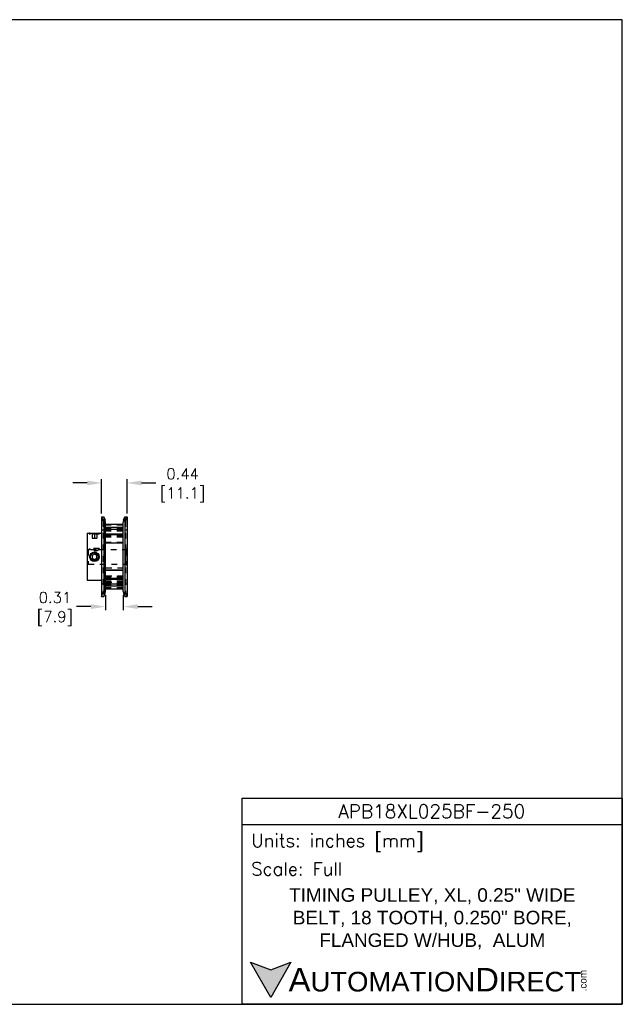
# Model space of a CAD drawing. Extents: x 909.4 to 931.4, y -8.5 to 8.5.
import ezdxf

# ---------------------------------------------------------------- set-up
doc = ezdxf.new("R2010")
doc.units = 0
doc.header["$LTSCALE"] = 4
doc.header["$MEASUREMENT"] = 0
doc.linetypes.add('HIDDEN2', pattern=[0.1875, 0.125, -0.0625])
doc.layers.get('0').update_dxf_attribs({"linetype": 'CONTINUOUS'})
doc.layers.get('DEFPOINTS').update_dxf_attribs({"linetype": 'CONTINUOUS'})
for name, color, linetype in [('DIMENSIONS', 140, 'CONTINUOUS'), ('DIMENSIONS @ 1', 140, 'CONTINUOUS'), ('HIDDEN', 102, 'HIDDEN2'), ('TEXT', 140, 'CONTINUOUS')]:
    doc.layers.add(name, color=color, linetype=linetype)
doc.styles.add('\\M+2ABAC\\M+2A6A11', font='txt')
doc.styles.add('ROMANS', font='romans.shx')
doc.styles.get("Standard").update_dxf_attribs({"font": 'romans.shx'})
doc.dimstyles.get("Standard").update_dxf_attribs({"dimtxt": 0.1875, "dimasz": 0.25, "dimexe": 0.0625, "dimexo": 0.0625, "dimgap": 0.0625, "dimtad": 0, "dimtih": 1, "dimtoh": 1, "dimzin": 0, "dimdsep": 46, "dimtxsty": 'Standard', "dimcen": 0, "dimadec": 0, "dimazin": 0, "dimtfac": 1, "dimtofl": 0, "dimtmove": 0, "dimatfit": 3, "dimfxl": 0, "dimtolj": 1, "dimtzin": 0, "dimarcsym": 0})

# ---------------------------------------------------------------- blocks, each defined once
blk = doc.blocks.new('*D3')
at = {"layer": 'DEFPOINTS', "color": 0}
for p in [(922.8592132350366, 0.467701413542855), (922.4212132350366, -0.1198366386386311), (922.8592132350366, -0.1198366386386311)]:
    blk.add_point(p, dxfattribs=at)
at = {"layer": 'DIMENSIONS', "color": 0, "lineweight": -2}
for p, q in [((922.4212132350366, -0.05733663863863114), (922.4212132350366, 0.530201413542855)), ((922.8592132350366, -0.05733663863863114), (922.8592132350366, 0.530201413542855)), ((922.1712132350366, 0.467701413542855), (921.9212132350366, 0.467701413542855)), ((923.1092132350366, 0.467701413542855), (923.3592132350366, 0.467701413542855))]:
    blk.add_line(p, q, dxfattribs=at)
at = {"layer": 'DIMENSIONS', "color": 0}
for points in [[(922.1712132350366, 0.5093680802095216), (922.1712132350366, 0.4260347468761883), (922.4212132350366, 0.467701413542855)], [(923.1092132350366, 0.5093680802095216), (923.1092132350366, 0.4260347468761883), (922.8592132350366, 0.467701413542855)]]:
    blk.add_solid(points, dxfattribs=at)
at = {"layer": 'DIMENSIONS', "color": 0, "char_height": 0.1875, "attachment_point": 5}
for s, insert in [('\\A1;0.44', (923.819034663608, 0.623951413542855)), ('\\A1;[11.1]', (923.819034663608, 0.2623442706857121))]:
    blk.add_mtext(s, dxfattribs=dict(at, insert=insert))
blk = doc.blocks.new('*D4')
at = {"layer": 'DEFPOINTS', "color": 0}
for p in [(922.4852132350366, -1.404643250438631), (922.7952132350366, -1.404643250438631), (922.4852132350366, -1.667354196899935)]:
    blk.add_point(p, dxfattribs=at)
at = {"layer": 'DIMENSIONS', "color": 0, "lineweight": -2}
for p, q in [((922.4852132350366, -1.467143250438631), (922.4852132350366, -1.729854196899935)), ((922.7952132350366, -1.467143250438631), (922.7952132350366, -1.729854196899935)), ((922.2352132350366, -1.667354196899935), (921.9852132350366, -1.667354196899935)), ((923.0452132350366, -1.667354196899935), (923.2952132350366, -1.667354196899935))]:
    blk.add_line(p, q, dxfattribs=at)
at = {"layer": 'DIMENSIONS', "color": 0}
for points in [[(922.2352132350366, -1.625687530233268), (922.2352132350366, -1.709020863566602), (922.4852132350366, -1.667354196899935)], [(923.0452132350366, -1.625687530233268), (923.0452132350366, -1.709020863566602), (922.7952132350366, -1.667354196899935)]]:
    blk.add_solid(points, dxfattribs=at)
at = {"layer": 'DIMENSIONS', "color": 0, "char_height": 0.1875, "attachment_point": 5}
for s, insert in [('\\A1;0.31', (921.6146775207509, -1.511104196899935)), ('\\A1;[7.9]', (921.6146775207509, -1.872711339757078))]:
    blk.add_mtext(s, dxfattribs=dict(at, insert=insert))

msp = doc.modelspace()

# ---------------------------------------------------------------- hatches: boundary and pattern name
at = {"layer": 'TEXT'}
msp.add_hatch(color=256, dxfattribs=at).paths.add_polyline_path([(925.6883008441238, -7.808852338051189), (925.3390763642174, -7.935959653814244), (924.9898518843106, -7.808852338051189), (925.3390763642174, -8.413726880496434)])

# ---------------------------------------------------------------- linework, layer by layer
for p, q in [((922.4212132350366, -0.1198366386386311), (922.4212132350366, -1.494836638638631)), ((922.4212132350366, -0.1198366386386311), (922.4612132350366, -0.1198366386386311)), ((922.4612132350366, -0.1198366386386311), (922.4612132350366, -1.494836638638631)), ((922.4612132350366, -0.1198366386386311), (922.4796528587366, -0.1755396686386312)), ((922.8007736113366, -0.1755396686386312), (922.8192132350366, -0.1198366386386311)), ((922.8192132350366, -0.1198366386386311), (922.8192132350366, -1.494836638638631)), ((922.8192132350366, -0.1198366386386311), (922.8592132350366, -0.1198366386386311)), ((922.8592132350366, -0.1198366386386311), (922.8592132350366, -1.494836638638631)), ((922.4852132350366, -1.404643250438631), (922.4852132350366, -0.2100300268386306)), ((922.7952132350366, -0.248167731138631), (922.4852132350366, -0.248167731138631)), ((922.7952132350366, -0.299336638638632), (922.4852132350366, -0.299336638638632)), ((922.7952132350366, -0.3023830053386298), (922.4852132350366, -0.3023830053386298)), ((922.7952132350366, -0.3347412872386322), (922.4852132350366, -0.3347412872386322)), ((922.7952132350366, -1.404643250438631), (922.7952132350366, -0.2100300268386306)), ((922.1712132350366, -0.4013366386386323), (922.1712132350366, -1.213336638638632)), ((922.1712132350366, -0.4013366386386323), (922.2142132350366, -0.4013366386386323)), ((922.2280483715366, -0.4039015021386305), (922.2306132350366, -0.4013366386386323)), ((922.2306132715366, -0.4013366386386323), (922.3618131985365, -0.4013366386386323)), ((922.3643780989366, -0.4039015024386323), (922.3618132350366, -0.4013366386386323)), ((922.3782132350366, -0.4013366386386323), (922.4212132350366, -0.4013366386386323)), ((922.7952132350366, -0.4146083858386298), (922.4852132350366, -0.4146083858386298)), ((922.7952132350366, -0.4300426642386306), (922.4852132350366, -0.4300426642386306)), ((922.7952132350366, -0.5713078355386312), (922.4852132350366, -0.5713078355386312)), ((922.7952132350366, -0.5737460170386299), (922.4852132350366, -0.5737460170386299)), ((922.2962132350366, -0.7599939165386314), (922.2552132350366, -0.7836652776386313)), ((922.2552132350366, -0.7836652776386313), (922.2552132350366, -0.831007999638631)), ((922.2552132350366, -0.831007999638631), (922.2962132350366, -0.8546793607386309)), ((922.3372132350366, -0.7836652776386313), (922.2962132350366, -0.7599939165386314)), ((922.2962132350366, -0.8546793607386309), (922.3372132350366, -0.831007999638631)), ((922.3372132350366, -0.831007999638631), (922.3372132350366, -0.7836652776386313)), ((922.7952132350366, -1.040927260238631), (922.4852132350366, -1.040927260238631)), ((922.7952132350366, -1.043365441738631), (922.4852132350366, -1.043365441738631)), ((922.7952132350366, -1.184630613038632), (922.4852132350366, -1.184630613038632)), ((922.1712132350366, -1.213336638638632), (922.4212132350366, -1.213336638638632)), ((922.7952132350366, -1.200064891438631), (922.4852132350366, -1.200064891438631)), ((922.7952132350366, -1.279931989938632), (922.4852132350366, -1.279931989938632)), ((922.7952132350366, -1.312290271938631), (922.4852132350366, -1.312290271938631)), ((922.7952132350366, -1.315336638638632), (922.4852132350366, -1.315336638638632)), ((922.4212132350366, -1.494836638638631), (922.4612132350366, -1.494836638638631)), ((922.4612132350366, -1.494836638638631), (922.4796528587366, -1.439133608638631)), ((922.7952132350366, -1.366505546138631), (922.4852132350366, -1.366505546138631)), ((922.8007736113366, -1.439133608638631), (922.8192132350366, -1.494836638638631)), ((922.8192132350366, -1.494836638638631), (922.8592132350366, -1.494836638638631))]:
    msp.add_line(p, q)
for radius in [0.082, 0.0656]:
    msp.add_circle((922.2962132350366, -0.8073366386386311), radius)
for centre, start, end in [((922.3754632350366, -0.2100300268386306), 0, 18.31632419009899), ((922.9049632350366, -0.2100300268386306), 161.6836758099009, 180), ((922.3754632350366, -1.404643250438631), 341.6836758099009, 0), ((922.9049632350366, -1.404643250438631), 180, 198.316324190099)]:
    msp.add_arc(centre, 0.10975, start, end)
for points, start_tangent, end_tangent in [([(922.2142132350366, -0.4013366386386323), (922.2143789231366, -0.4013700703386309), (922.2148759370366, -0.4014699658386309), (922.2157027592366, -0.4016348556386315), (922.2168585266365, -0.4018626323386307), (922.2175307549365, -0.4019936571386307)], (0.0033150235, -0.0006695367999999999), (0.0033199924, -0.0006444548)), ([(922.3782132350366, -0.4013366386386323), (922.3780475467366, -0.4013700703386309), (922.3775505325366, -0.4014699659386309), (922.3767237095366, -0.4016348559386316), (922.3755679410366, -0.4018626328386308), (922.3740874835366, -0.4021497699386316), (922.3722840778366, -0.40249250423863), (922.3701653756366, -0.40288525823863), (922.3677356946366, -0.4033224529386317), (922.3650057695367, -0.4037967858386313), (922.3619847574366, -0.4043007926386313), (922.3586854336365, -0.4048260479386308), (922.3551237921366, -0.4053634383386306), (922.3513134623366, -0.4059041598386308), (922.3472768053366, -0.4064382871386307), (922.3430281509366, -0.4069572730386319), (922.3385938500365, -0.40745150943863), (922.3339889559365, -0.4079132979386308), (922.3292403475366, -0.4083343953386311), (922.3243636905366, -0.4087084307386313), (922.3193823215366, -0.4090292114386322), (922.3143206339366, -0.4092915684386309), (922.3091924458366, -0.4094918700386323), (922.3040202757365, -0.4096270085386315), (922.2988173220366, -0.4096951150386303), (922.2936090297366, -0.4096951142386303), (922.2884060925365, -0.4096270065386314), (922.2832338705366, -0.4094918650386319), (922.2781058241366, -0.4092915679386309), (922.2730441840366, -0.4090292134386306), (922.2680627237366, -0.4087084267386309), (922.2631859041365, -0.4083343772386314), (922.2584373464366, -0.4079132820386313), (922.2538324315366, -0.4074514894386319), (922.2493981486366, -0.4069572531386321), (922.2451495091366, -0.4064382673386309), (922.2411128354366, -0.4059041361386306), (922.2373025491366, -0.4053634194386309), (922.2337408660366, -0.4048260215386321), (922.2304416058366, -0.4043007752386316), (922.2274205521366, -0.403796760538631), (922.2246906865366, -0.4033224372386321), (922.2222609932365, -0.4028852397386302), (922.2201423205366, -0.4024924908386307), (922.2183389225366, -0.4021497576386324), (922.2168584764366, -0.4018626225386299), (922.2157027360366, -0.4016348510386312), (922.2148759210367, -0.4014699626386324), (922.2143789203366, -0.4013700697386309), (922.2142132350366, -0.4013366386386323)], (-0.1618577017, -0.0326904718), (-0.1618577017, 0.0326904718)), ([(922.2175307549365, -0.4019936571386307), (922.2183389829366, -0.4021497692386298), (922.2201423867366, -0.40249250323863), (922.2222610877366, -0.4028852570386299), (922.2246907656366, -0.4033224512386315), (922.2274206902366, -0.4037967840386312), (922.2280480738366, -0.4039032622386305)], (0.0104936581, -0.002036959), (0.0105401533, -0.0017808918)), ([(922.3643783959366, -0.4039032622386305), (922.3650059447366, -0.4037967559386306), (922.3677357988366, -0.4033224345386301), (922.3701654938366, -0.4028852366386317), (922.3722841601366, -0.4024924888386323), (922.3740875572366, -0.4021497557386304), (922.3755679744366, -0.4018626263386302)], (0.0112154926, 0.0018949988), (0.0111626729, 0.0021846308)), ([(922.3755679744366, -0.4018626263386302), (922.3767237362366, -0.4016348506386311), (922.3775505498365, -0.4014699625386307), (922.3780475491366, -0.4013700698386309), (922.3782132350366, -0.4013366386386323)], (0.0026468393, 0.0005180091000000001), (0.0026436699, 0.0005339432))]:
    msp.add_spline(points, degree=3, dxfattribs=dict(start_tangent=start_tangent, end_tangent=end_tangent))
at = {"layer": 'DEFPOINTS'}
msp.add_lwpolyline([(909.4247788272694, -8.533898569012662), (931.4093251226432, -8.533898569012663), (931.4093251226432, 8.466101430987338), (909.4093251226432, 8.466101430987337)], close=True, dxfattribs=at)
at = {"layer": 'HIDDEN', "ltscale": 0.05}
for p, q in [((922.4212132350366, -0.1198366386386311), (922.4452132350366, -0.1923366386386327)), ((922.8352132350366, -0.1923366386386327), (922.8592132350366, -0.1198366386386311)), ((922.4212132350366, -0.3393366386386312), (922.4452132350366, -0.3393366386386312)), ((922.4452132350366, -0.1923366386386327), (922.4452132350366, -1.422336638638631)), ((922.4852132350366, -0.2541210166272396), (922.7952132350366, -0.2541210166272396)), ((922.4852132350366, -0.3180199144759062), (922.7952132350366, -0.3180199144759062)), ((922.8352132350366, -0.1923366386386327), (922.8352132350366, -1.422336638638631)), ((922.8352132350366, -0.3393366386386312), (922.8592132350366, -0.3393366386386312)), ((922.2142132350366, -0.4013366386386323), (922.2142132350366, -0.4177366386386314)), ((922.2142132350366, -0.4177366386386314), (922.2280483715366, -0.4039015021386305)), ((922.3782132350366, -0.4177366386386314), (922.2142132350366, -0.4177366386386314)), ((922.2552132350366, -0.4013366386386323), (922.2552132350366, -0.4833366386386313)), ((922.2552132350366, -0.4833366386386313), (922.3372132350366, -0.4833366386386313)), ((922.2962132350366, -0.4013366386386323), (922.2962132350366, -0.4833366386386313)), ((922.3372132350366, -0.4013366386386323), (922.3372132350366, -0.4833366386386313)), ((922.3782132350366, -0.4177366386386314), (922.3643780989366, -0.4039015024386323)), ((922.3782132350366, -0.4013366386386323), (922.3782132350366, -0.4177366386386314)), ((922.4852132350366, -0.3545517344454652), (922.7952132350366, -0.3545517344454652)), ((922.4852132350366, -0.3571511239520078), (922.7952132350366, -0.3571511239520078)), ((922.4852132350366, -0.3592260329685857), (922.7952132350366, -0.3592260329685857)), ((922.4852132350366, -0.42349886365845), (922.7952132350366, -0.42349886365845)), ((922.4852132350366, -0.4358255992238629), (922.7952132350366, -0.4358255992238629)), ((922.4852132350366, -0.4399126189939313), (922.7952132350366, -0.4399126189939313)), ((922.4852132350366, -0.4608162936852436), (922.7952132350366, -0.4608162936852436)), ((922.4852132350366, -0.4612388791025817), (922.7952132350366, -0.4612388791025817)), ((922.1712132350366, -0.6635866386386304), (922.1899632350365, -0.6823366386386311)), ((922.2142132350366, -0.6659366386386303), (922.2142132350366, -0.6823366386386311)), ((922.2306132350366, -0.6823366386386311), (922.2142132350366, -0.6659366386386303)), ((922.3782132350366, -0.6659366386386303), (922.2142132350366, -0.6659366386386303)), ((922.3618132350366, -0.6823366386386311), (922.3782132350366, -0.6659366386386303)), ((922.3782132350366, -0.6659366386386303), (922.3782132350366, -0.6823366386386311)), ((922.4852132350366, -0.5547046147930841), (922.7952132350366, -0.5547046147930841)), ((922.4852132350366, -0.5557533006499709), (922.7952132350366, -0.5557533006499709)), ((922.8404632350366, -0.6823366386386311), (922.8592132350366, -0.6635866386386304)), ((922.1899632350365, -0.6823366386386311), (922.1899632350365, -0.9323366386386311)), ((922.1899632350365, -0.6823366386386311), (922.2142132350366, -0.6823366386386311)), ((922.2306132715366, -0.6823366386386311), (922.3618131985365, -0.6823366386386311)), ((922.3782132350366, -0.6823366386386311), (922.8404632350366, -0.6823366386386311)), ((922.8404632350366, -0.6823366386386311), (922.8404632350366, -0.9323366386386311)), ((922.1712132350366, -0.951086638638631), (922.1899632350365, -0.9323366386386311)), ((922.1899632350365, -0.9323366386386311), (922.8404632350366, -0.9323366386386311)), ((922.7952132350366, -1.002453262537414), (922.4852132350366, -1.002453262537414)), ((922.8404632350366, -0.9323366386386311), (922.8592132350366, -0.951086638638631)), ((922.7952132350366, -1.140040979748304), (922.4852132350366, -1.140040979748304)), ((922.4852132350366, -1.143050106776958), (922.7952132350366, -1.143050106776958)), ((922.4852132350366, -1.144624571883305), (922.7952132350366, -1.144624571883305)), ((922.4852132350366, -1.158188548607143), (922.7952132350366, -1.158188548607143)), ((922.4212132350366, -1.275336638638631), (922.4452132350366, -1.275336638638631)), ((922.4852132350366, -1.190584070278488), (922.7952132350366, -1.190584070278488)), ((922.4852132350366, -1.191444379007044), (922.7952132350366, -1.191444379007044)), ((922.4852132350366, -1.222117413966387), (922.7952132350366, -1.222117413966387)), ((922.7952132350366, -1.25295982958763), (922.4852132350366, -1.25295982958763)), ((922.4852132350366, -1.25348428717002), (922.7952132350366, -1.25348428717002)), ((922.4852132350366, -1.281381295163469), (922.7952132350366, -1.281381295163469)), ((922.4852132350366, -1.294463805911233), (922.7952132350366, -1.294463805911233)), ((922.4852132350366, -1.336766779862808), (922.7952132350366, -1.336766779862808)), ((922.8352132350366, -1.275336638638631), (922.8592132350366, -1.275336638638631)), ((922.4212132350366, -1.494836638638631), (922.4452132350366, -1.422336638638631)), ((922.8352132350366, -1.422336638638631), (922.8592132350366, -1.494836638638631))]:
    msp.add_line(p, q, dxfattribs=at)
at = {"layer": 'HIDDEN', "ltscale": 0.05, "start_tangent": (-0.1484993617, -0.09741558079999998), "end_tangent": (-0.1484993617, 0.09741558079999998)}
msp.add_spline([(922.3782132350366, -0.6823366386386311), (922.3780804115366, -0.6824237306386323), (922.3776805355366, -0.6826854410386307), (922.3770112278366, -0.6831218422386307), (922.3760659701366, -0.6837346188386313), (922.3748387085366, -0.684523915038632), (922.3733199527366, -0.6854906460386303), (922.3714997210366, -0.68663429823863), (922.3693704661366, -0.6879507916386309), (922.3669189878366, -0.6894370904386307), (922.3641398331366, -0.6910825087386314), (922.3610309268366, -0.6928712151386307), (922.3576007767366, -0.6947780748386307), (922.3538605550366, -0.6967734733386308), (922.3498419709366, -0.6988145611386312), (922.3455877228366, -0.7008526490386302), (922.3411555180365, -0.7028339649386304), (922.3366099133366, -0.7047067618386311), (922.3319962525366, -0.7064335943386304), (922.3273668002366, -0.7079809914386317), (922.3227690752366, -0.7093253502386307), (922.3182253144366, -0.710457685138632), (922.3137366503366, -0.7113779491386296), (922.3093004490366, -0.7120881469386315), (922.3049127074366, -0.7125912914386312), (922.3005524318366, -0.7128917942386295), (922.2962130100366, -0.712991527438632), (922.2918735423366, -0.7128917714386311), (922.2875132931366, -0.7125912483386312), (922.2831255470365, -0.7120880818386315), (922.2786892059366, -0.711377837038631), (922.2742004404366, -0.7104575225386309), (922.2696567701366, -0.709325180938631), (922.2650590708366, -0.7079808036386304), (922.2604297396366, -0.7064334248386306), (922.2558162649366, -0.7047066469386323), (922.2512707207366, -0.702833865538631), (922.2468384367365, -0.7008525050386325), (922.2425841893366, -0.6988144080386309), (922.2385656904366, -0.6967733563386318), (922.2348255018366, -0.694777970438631), (922.2313954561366, -0.692871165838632), (922.2282865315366, -0.6910824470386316), (922.2255073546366, -0.6894370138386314), (922.2230559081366, -0.6879507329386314), (922.2209266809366, -0.6866342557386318), (922.2191064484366, -0.6854906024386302), (922.2175877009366, -0.6845238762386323), (922.2163604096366, -0.6837345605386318), (922.2154151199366, -0.6831217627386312), (922.2147458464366, -0.6826853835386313), (922.2143460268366, -0.6824237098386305), (922.2142132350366, -0.6823366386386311)], degree=3, dxfattribs=at)
at = {"layer": 'TEXT'}
msp.add_line((924.8496621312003, -5.429680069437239), (931.4093251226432, -5.429680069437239), dxfattribs=at)
for points in [[(924.8496621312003, -8.533898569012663), (924.8496621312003, -4.977518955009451), (931.4093251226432, -4.977518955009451), (931.4093251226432, -8.533898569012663)], [(925.6883008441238, -7.808852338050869), (925.3390763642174, -8.41372688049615), (924.9898518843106, -7.808852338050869), (925.3390763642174, -7.935959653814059)]]:
    msp.add_lwpolyline(points, close=True, dxfattribs=at)

# ---------------------------------------------------------------- texts
for s, insert, char_height, width, attachment_point, style in [('APB18XL025BF-250', (928.1193129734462, -5.200481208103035), 0.2338418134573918, 4.401698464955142, 5, 'ROMANS'), (' Units: inches [mm]', (924.8496621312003, -5.743949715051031), 0.2260805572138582, 6.559662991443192, 4, 'ROMANS'), (' Scale: Full', (924.8496621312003, -6.196110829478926), 0.2260805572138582, 6.559662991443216, 4, 'ROMANS'), ('{\\fArial|b0|i0|c0|p34;     \\H1.2x;A\\H0.8333x;UTOMATION\\H1.2x;D\\H0.8333x;IRECT}', (924.9898518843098, -8.111289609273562), 0.3391208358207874, 5.74459529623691, 4, '\\M+2ABAC\\M+2A6A11')]:
    msp.add_mtext(s, dxfattribs=dict(at, insert=insert, char_height=char_height, width=width, attachment_point=attachment_point, style=style))
at = {"layer": 'TEXT', "insert": (928.1294936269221, -7.058099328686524), "char_height": 0.2338418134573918, "width": 5.240897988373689, "attachment_point": 5}
msp.add_mtext('\\A1;{\\fArial|b0|i0|c0|p34;TIMING PULLEY, XL, 0.25" WIDE BELT, 18 TOOTH, 0.250" BORE, FLANGED W/HUB,  ALUM}', dxfattribs=at)
at = {"layer": 'TEXT', "insert": (930.6695689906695, -8.31010213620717), "char_height": 0.1220835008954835, "width": 0.3617749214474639, "attachment_point": 1, "rotation": 89.99999999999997, "style": '\\M+2ABAC\\M+2A6A11'}
msp.add_mtext('{\\fArial|b0|i0|c0|p34;.com}', dxfattribs=at)

# ---------------------------------------------------------------- dimensions: what is measured, and where the dimension line sits
at = {"layer": 'DIMENSIONS @ 1'}
for base, p1, p2, picture, middle in [((922.8592132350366, 0.467701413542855), (922.4212132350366, -0.1198366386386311), (922.8592132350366, -0.1198366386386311), '*D3', (923.819034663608, 0.467701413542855)), ((922.4852132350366, -1.667354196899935), (922.7952132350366, -1.404643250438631), (922.4852132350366, -1.404643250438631), '*D4', (921.6146775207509, -1.667354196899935))]:
    dim = msp.add_linear_dim(base=base, p1=p1, p2=p2, dimstyle='Standard', override={"dimscale": 1, "dimpost": '\\X', "dimtix": 0, "dimtofl": 0, "dimtmove": 0, "dimatfit": 3}, dxfattribs=at)
    dim.commit()
    dim.dimension.update_dxf_attribs({"geometry": picture, "text_midpoint": middle})

doc.saveas('drawing.dxf')
